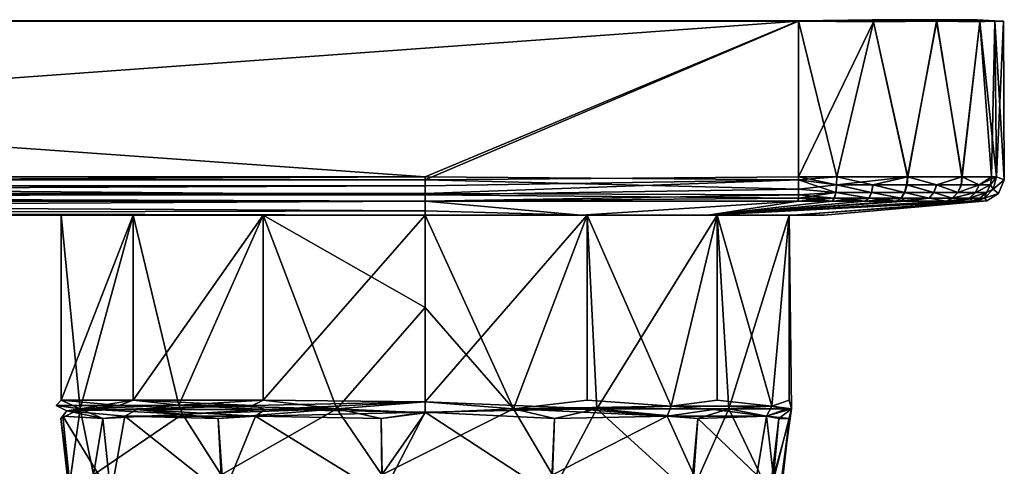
# Model space of a CAD drawing. Header units: centimetres. Extents: x -4.3 to 14, y -15.7 to 8.8.
# Tile 5 of 5: x 7.9 to 14, y 6.1 to 8.8. Entities that reach past the tile are written whole.
import ezdxf

# ---------------------------------------------------------------- set-up
doc = ezdxf.new("R2010")
doc.units = ezdxf.units.CM
doc.layers.get('0').update_dxf_attribs({"true_color": 0x5890e1})

msp = doc.modelspace()

# ---------------------------------------------------------------- meshes
at = {"color": 194, "true_color": 0x551cb1}
mesh = msp.add_polyface(dxfattribs=at)
corners = [(12.9129, 7.7108, 53.0368), (13.3068, 7.7108, 53.1988), (12.1509, 7.6265, 54.3893), (13.6126, 7.7108, 53.5009), (13.7997, 7.7108, 54.0998), (12.6717, 7.6265, 55.1649), (13.8618, 7.7142, 56.117), (12.8645, 7.6265, 56.117), (12.6717, 7.6265, 57.0691), (12.1509, 7.6265, 57.8447), (13.7997, 7.7108, 58.1343), (13.7738, 7.7108, 58.3406), (13.6127, 7.7108, 58.7331), (13.3653, 7.7108, 58.9944), (13.1163, 7.7108, 59.1352), (12.7075, 8.8153, 52.8986), (13.166, 8.8123, 52.9903), (12.7077, 7.8601, 52.8914), (13.3772, 7.8601, 53.099), (12.9416, 7.8601, 59.3157), (13.1672, 8.8123, 59.2433), (12.7075, 8.8178, 59.3334), (13.3748, 7.8601, 59.1367), (13.9123, 8.8178, 54.0941), (13.1592, 8.8253, 53.0068), (13.9641, 8.8166, 56.117), (13.1603, 8.8253, 59.2268), (13.9123, 8.8178, 58.1399), (12.7076, 7.8419, 59.3404), (12.9401, 7.8118, 59.308), (13.1635, 7.8118, 59.239), (13.1538, 7.7653, 59.2156), (13.3563, 7.7653, 59.1091), (13.3341, 7.7297, 59.0752), (12.9349, 7.7653, 59.2833), (13.1384, 7.7297, 59.1781), (12.7052, 7.7108, 59.2207), (12.9265, 7.7297, 59.2436), (12.7068, 7.7502, 59.2958), (13.37, 7.8118, 59.1303), (13.155, 7.7653, 53.0189), (13.3364, 7.7297, 53.1604), (13.1396, 7.7297, 53.0564), (12.9367, 7.7653, 52.9512), (12.9283, 7.7297, 52.9909), (12.7063, 7.7297, 52.965), (12.942, 7.8118, 52.9265), (13.1647, 7.8118, 52.9956), (13.3586, 7.7653, 53.1264), (12.7073, 7.7853, 52.911), (13.5547, 8.8172, 58.9816), (13.5533, 8.8172, 53.2511)]
mesh.append_faces([[corners[k] for k in face] for face in [(0, 1, 2), (2, 1, 3), (4, 2, 3), (4, 5, 2), (5, 6, 7), (7, 6, 8), (9, 10, 11), (12, 9, 11), (12, 13, 9), (9, 13, 14), (9, 8, 10), (15, 16, 17), (17, 16, 18), (19, 20, 21), (19, 22, 20), (23, 24, 15), (25, 15, 21), (21, 26, 27), (19, 28, 29), (30, 29, 31), (32, 31, 33), (29, 28, 34), (31, 34, 35), (33, 35, 14), (13, 33, 14), (36, 14, 37), (37, 14, 35), (34, 37, 35), (34, 38, 37), (32, 39, 30), (31, 32, 30), (22, 19, 30), (30, 19, 29), (35, 33, 31), (34, 31, 29), (40, 41, 42), (43, 42, 44), (45, 44, 0), (42, 41, 1), (0, 42, 1), (0, 44, 42), (44, 45, 43), (18, 46, 17), (18, 47, 46), (47, 48, 40), (46, 40, 43), (49, 46, 43), (46, 47, 40), (40, 48, 41), (43, 40, 42), (26, 21, 50), (50, 21, 20), (24, 51, 15), (16, 15, 51)]], dxfattribs={"color": 194})
mesh = msp.add_polyface(dxfattribs=at)
corners = [(13.3772, 7.8601, 53.099), (13.166, 8.8123, 52.9903), (13.5533, 8.8172, 53.2511), (13.7109, 7.8601, 53.428), (13.819, 8.8123, 53.6347), (13.8914, 7.8601, 53.86), (13.9123, 8.8178, 54.0941), (13.9215, 7.8601, 54.0937), (13.9123, 8.8178, 58.1399), (13.8195, 8.8123, 58.598), (13.9215, 7.8601, 58.1404), (13.7091, 7.8601, 58.8087), (13.5547, 8.8172, 58.9816), (13.3748, 7.8601, 59.1367), (13.1672, 8.8123, 59.2433), (13.9697, 7.8419, 56.117), (13.9641, 8.8166, 56.117), (13.8025, 8.8253, 53.6419), (13.1592, 8.8253, 53.0068), (12.7075, 8.8153, 52.8986), (12.7075, 8.8178, 59.3334), (13.1603, 8.8253, 59.2268), (13.8031, 8.8253, 58.5909), (13.9019, 7.7853, 58.1395), (13.8843, 7.8118, 58.3696), (13.8158, 7.8118, 58.5927), (13.7045, 7.8118, 58.8014), (13.6836, 7.7653, 58.7874), (13.5541, 7.8118, 58.9825), (13.5364, 7.7653, 58.9645), (13.37, 7.8118, 59.1303), (13.1635, 7.8118, 59.239), (13.7925, 7.7653, 58.5831), (13.9019, 7.7853, 54.0946), (13.9336, 7.7591, 56.117), (13.8847, 7.8118, 53.8662), (13.8164, 7.8118, 53.6428), (13.7931, 7.7653, 53.6523), (13.3726, 7.8118, 53.1053), (13.1647, 7.8118, 52.9956), (13.5556, 7.8118, 53.2531), (13.7063, 7.8118, 53.4353), (13.6853, 7.7653, 53.4493), (13.538, 7.7653, 53.2711), (13.3586, 7.7653, 53.1264)]
mesh.append_faces([[corners[k] for k in face] for face in [(0, 1, 2), (3, 2, 4), (5, 4, 6), (7, 5, 6), (5, 3, 4), (3, 0, 2), (8, 9, 10), (10, 9, 11), (11, 9, 12), (13, 12, 14), (13, 11, 12), (7, 6, 15), (15, 6, 16), (10, 16, 8), (10, 15, 16), (17, 18, 6), (17, 2, 18), (6, 19, 16), (16, 20, 8), (8, 21, 22), (22, 21, 12), (23, 10, 24), (24, 10, 25), (10, 11, 25), (25, 11, 26), (27, 26, 28), (29, 28, 30), (26, 11, 28), (28, 11, 13), (30, 13, 31), (30, 28, 13), (25, 26, 27), (25, 32, 24), (7, 15, 33), (23, 15, 10), (23, 34, 15), (5, 7, 35), (36, 35, 37), (35, 7, 33), (0, 38, 39), (0, 40, 38), (0, 3, 40), (40, 3, 41), (42, 41, 36), (41, 3, 36), (36, 3, 5), (35, 36, 5), (41, 42, 40), (38, 40, 43), (39, 38, 44), (12, 9, 8), (22, 12, 8), (17, 6, 2), (2, 6, 4)]], dxfattribs={"color": 194})
mesh = msp.add_polyface(dxfattribs=at)
corners = [(7.9898, 5.9349, 56.0936), (7.9953, 4.1599, 55.8231), (7.9848, 3.8584, 55.9281), (7.9953, 5.9625, 55.8231), (1.2719, 7.6265, 56.2083), (1.2691, 0.7017, 56.3293), (1.2306, 7.6265, 55.9846), (1.2719, 7.6265, 57.2872), (0.444, 7.6265, 54.9246), (0.2637, -0.9347, 55.1069), (0.1278, 7.6265, 54.785), (0.6933, 7.6265, 55.1074), (0.5171, -0.9335, 55.2532), (-0.0291, -0.936, 54.9942), (-0.7601, 7.6265, 54.6639), (0.8874, 7.6265, 55.3247), (0.7373, -0.9324, 55.4365), (1.0375, 7.6265, 55.5632), (0.9308, -0.9313, 55.6601), (1.2192, 0.0474, 56.1169), (1.1398, 7.6265, 57.4382), (-0.7601, 7.6265, 58.5656), (-2.66, 7.6265, 57.4382), (1.2145, 7.6265, 57.4064), (9.4218, 7.6265, 58.1812), (-0.7601, 7.6265, 53.6685), (9.4218, 7.6265, 54.0528), (8.6247, 7.6265, 54.6885), (8.6247, 7.6265, 57.5455), (1.2621, 7.6265, 57.3408), (8.1822, 7.6265, 56.6269), (8.1822, 7.6265, 55.6072), (10.4159, 7.6265, 53.6685), (10.4159, 7.6265, 58.5656), (-0.7601, 7.7108, 59.2587), (-0.7601, 7.6513, 58.9138), (10.4159, 7.7108, 59.2587), (10.4159, 7.7108, 52.9754), (10.4159, 7.6512, 53.3203), (-0.7601, 7.7108, 52.9754), (10.4159, 7.7591, 59.3423), (-0.7601, 7.7591, 59.3423), (10.4159, 7.8061, 59.3707), (-0.7601, 7.8061, 59.3707), (10.4159, 7.8601, 59.3806), (-0.7601, 7.8601, 59.3806), (-0.7601, 7.8419, 52.8557), (10.4159, 7.8419, 52.8557), (10.4159, 7.7502, 52.9003), (-0.7601, 7.7502, 52.9003), (-3.0517, 8.8153, 52.8986), (12.7075, 8.8153, 52.8986), (12.7075, 8.8178, 59.3334), (-3.0517, 8.8178, 59.3334)]
mesh.append_faces([[corners[k] for k in face] for face in [(0, 1, 2), (0, 3, 1), (4, 5, 6), (5, 4, 7), (8, 9, 10), (8, 11, 12), (13, 14, 10), (11, 15, 16), (15, 17, 18), (17, 6, 19), (20, 21, 22), (20, 23, 21), (21, 23, 24), (25, 26, 27), (11, 27, 15), (11, 25, 27), (11, 8, 25), (25, 8, 10), (14, 25, 10), (24, 23, 28), (28, 23, 29), (30, 29, 7), (4, 30, 7), (4, 31, 30), (4, 6, 31), (31, 6, 17), (27, 17, 15), (27, 31, 17), (30, 28, 29), (25, 32, 26), (33, 21, 24), (34, 35, 36), (36, 35, 33), (33, 35, 21), (37, 38, 39), (39, 38, 25), (25, 38, 32), (36, 40, 34), (34, 40, 41), (41, 40, 42), (43, 42, 44), (45, 43, 44), (43, 41, 42), (46, 47, 48), (49, 48, 37), (39, 49, 37), (49, 46, 48), (46, 50, 51), (47, 46, 51), (44, 52, 53), (45, 44, 53), (51, 53, 52), (50, 53, 51)]], dxfattribs={"color": 194})
mesh = msp.add_polyface(dxfattribs=at)
corners = [(10.4159, 7.0578, 53.826), (10.4159, 7.6265, 53.826), (10.958, 6.4362, 53.9175), (12.5439, 6.4536, 55.31), (12.2071, 6.4892, 54.6885), (12.2071, 7.6265, 54.6885), (12.6496, 7.6265, 55.6072), (12.6496, 6.4892, 55.6072), (12.6496, 7.6265, 56.6269), (12.6647, 6.4362, 56.3901), (12.2802, 6.4362, 57.4039), (12.2071, 7.6265, 57.5455), (11.4687, 6.4362, 58.1229), (11.41, 7.6265, 58.1812), (10.4159, 6.4807, 58.4071), (10.4159, 7.6265, 58.4081), (11.9251, 6.4536, 54.4135), (11.41, 7.6265, 54.0528), (11.3706, 7.6265, 58.3717), (12.1509, 7.6265, 57.8447), (12.6717, 7.6265, 57.0691), (12.8645, 7.6265, 56.117), (12.6717, 7.6265, 55.1649), (12.1509, 7.6265, 54.3893), (11.3706, 7.6265, 53.8623), (10.4159, 7.6265, 53.6685), (10.4159, 7.6265, 58.5656), (10.4159, 7.6512, 53.3203), (10.4159, 7.7108, 52.9754), (12.9129, 7.7108, 53.0368), (12.7052, 7.7108, 53.0134), (12.7052, 7.7108, 59.2207), (13.1163, 7.7108, 59.1352), (10.4159, 7.7108, 59.2587), (12.7076, 7.8419, 59.3404), (12.9416, 7.8601, 59.3157), (12.7075, 8.8178, 59.3334), (10.4159, 7.8419, 52.8557), (12.7075, 8.8153, 52.8986), (12.7077, 7.8601, 52.8914), (10.4159, 7.8601, 59.3806), (10.4159, 7.8061, 59.3707), (10.4159, 7.7591, 59.3423), (12.7068, 7.7502, 59.2958), (12.9265, 7.7297, 59.2436), (12.9349, 7.7653, 59.2833), (12.7063, 7.7297, 52.965), (12.9367, 7.7653, 52.9512), (12.7073, 7.7853, 52.911), (12.942, 7.8118, 52.9265), (10.4159, 7.7502, 52.9003)]
mesh.append_faces([[corners[k] for k in face] for face in [(0, 1, 2), (3, 4, 5), (6, 3, 5), (6, 7, 3), (6, 8, 9), (10, 8, 11), (12, 11, 13), (14, 13, 15), (4, 16, 5), (5, 16, 17), (2, 1, 17), (18, 15, 13), (19, 13, 11), (20, 11, 8), (21, 8, 6), (22, 6, 5), (23, 5, 17), (24, 17, 1), (25, 24, 1), (24, 23, 17), (23, 22, 5), (22, 21, 6), (21, 20, 8), (20, 19, 11), (19, 18, 13), (18, 26, 15), (27, 28, 24), (25, 27, 24), (29, 23, 30), (31, 19, 32), (31, 18, 19), (31, 33, 18), (18, 33, 26), (23, 24, 30), (30, 24, 28), (34, 35, 36), (37, 38, 39), (34, 36, 40), (34, 40, 41), (42, 34, 41), (42, 43, 34), (42, 33, 43), (43, 33, 31), (31, 44, 43), (45, 34, 43), (30, 46, 29), (47, 46, 48), (49, 48, 39), (30, 28, 46), (46, 28, 50), (48, 50, 37), (39, 48, 37), (48, 46, 50)]], dxfattribs={"color": 194})
mesh = msp.add_polyface(dxfattribs=at)
corners = [(13.7997, 7.7108, 54.0998), (13.8618, 7.7142, 56.117), (12.6717, 7.6265, 55.1649), (12.6717, 7.6265, 57.0691), (13.7997, 7.7108, 58.1343), (13.508, 7.7297, 58.9355), (13.3341, 7.7297, 59.0752), (13.3653, 7.7108, 58.9944), (13.6127, 7.7108, 58.7331), (13.6498, 7.7297, 58.7647), (13.755, 7.7297, 58.5676), (13.7738, 7.7108, 58.3406), (13.8199, 7.7297, 58.356), (13.8596, 7.7653, 58.3643), (13.848, 7.7297, 58.1367), (13.9019, 7.7853, 58.1395), (13.8843, 7.8118, 58.3696), (13.7925, 7.7653, 58.5831), (13.8158, 7.8118, 58.5927), (13.6836, 7.7653, 58.7874), (13.5364, 7.7653, 58.9645), (13.3563, 7.7653, 59.1091), (13.5541, 7.8118, 58.9825), (13.37, 7.8118, 59.1303), (13.848, 7.7297, 54.0973), (13.9336, 7.7591, 56.117), (13.9019, 7.7853, 54.0946), (13.9697, 7.8419, 56.117), (13.6853, 7.7653, 53.4493), (13.7931, 7.7653, 53.6523), (13.6516, 7.7297, 53.4719), (13.538, 7.7653, 53.2711), (13.5095, 7.7297, 53.3), (13.3586, 7.7653, 53.1264), (13.3364, 7.7297, 53.1604), (13.8203, 7.7297, 53.8797), (13.6126, 7.7108, 53.5009), (13.7556, 7.7297, 53.6678), (13.8599, 7.7653, 53.8714), (13.8847, 7.8118, 53.8662), (13.8164, 7.8118, 53.6428), (13.5556, 7.8118, 53.2531), (13.3726, 7.8118, 53.1053), (13.3068, 7.7108, 53.1988)]
mesh.append_faces([[corners[k] for k in face] for face in [(0, 1, 2), (3, 1, 4), (5, 6, 7), (8, 5, 7), (8, 9, 5), (8, 10, 9), (8, 11, 10), (10, 11, 12), (13, 12, 14), (15, 13, 14), (15, 16, 13), (17, 18, 19), (9, 19, 20), (5, 20, 21), (6, 5, 21), (4, 14, 11), (11, 14, 12), (13, 16, 17), (10, 17, 9), (10, 13, 17), (10, 12, 13), (5, 9, 20), (17, 19, 9), (20, 19, 22), (21, 20, 23), (4, 1, 14), (24, 1, 0), (24, 25, 1), (24, 26, 25), (25, 26, 27), (15, 14, 25), (25, 14, 1), (28, 29, 30), (31, 30, 32), (33, 32, 34), (0, 35, 24), (0, 36, 35), (35, 36, 37), (38, 37, 29), (39, 38, 29), (39, 26, 38), (29, 28, 40), (37, 38, 35), (35, 38, 24), (24, 38, 26), (41, 28, 31), (42, 31, 33), (31, 28, 30), (33, 31, 32), (36, 43, 32), (30, 36, 32), (30, 37, 36), (30, 29, 37), (43, 34, 32)]], dxfattribs={"color": 194})
mesh = msp.add_polyface(dxfattribs=at)
corners = [(-2.7921, 7.6265, 56.2083), (-2.7394, 0.0474, 56.1169), (-2.7878, 0.0533, 56.3406), (-2.7482, -10.417, 56.4524), (-2.6933, -10.4234, 56.229), (1.223, -10.7897, 56.4589), (1.1731, -10.4234, 56.229), (1.2192, 0.0474, 56.1169), (1.2691, 0.7017, 56.3293), (-2.66, 7.6265, 57.4382), (-2.7117, 7.6265, 57.4215), (-2.5398, -13.711, 57.4382), (-2.5899, -13.7134, 57.4223), (-2.7705, 7.6265, 57.3655), (-2.6498, -13.7161, 57.3662), (-2.7921, 7.6265, 57.2872), (-2.6718, -13.7171, 57.2872), (1.1516, -13.7171, 57.2872), (1.2719, 7.6265, 57.2872), (1.1296, -13.7161, 57.3662), (1.2621, 7.6265, 57.3408), (1.2145, 7.6265, 57.4064), (1.0697, -13.7134, 57.4223), (1.0196, -13.711, 57.4382), (1.1398, 7.6265, 57.4382), (-2.22, -13.4355, 55.7979), (-2.451, -0.9313, 55.6601), (-2.2575, -0.9324, 55.4365), (-2.4073, 7.6265, 55.3242), (-2.2135, 7.6265, 55.1073), (-2.0373, -0.9335, 55.2532), (-1.9636, 7.6265, 54.9242), (-1.7839, -0.9347, 55.1069), (-1.6009, -12.5014, 55.419), (-1.3408, -12.3341, 55.3511), (-1.8413, -12.7718, 55.5198), (-2.5578, 7.6265, 55.5631), (-1.6483, 7.6265, 54.7851), (-1.4911, -0.936, 54.9942), (-0.7601, -12.2031, 55.2916), (-0.7601, 7.6265, 54.6639), (-0.1796, -12.3341, 55.3511), (-0.0291, -0.936, 54.9942), (0.2637, -0.9347, 55.1069), (0.1278, 7.6265, 54.785), (0.444, 7.6265, 54.9246), (0.5171, -0.9335, 55.2532), (0.6933, 7.6265, 55.1074), (0.7373, -0.9324, 55.4365), (0.3211, -12.7719, 55.5198), (0.0809, -12.5015, 55.4191), (0.8874, 7.6265, 55.3247), (0.9308, -0.9313, 55.6601), (0.7554, -13.4355, 55.846), (1.0375, 7.6265, 55.5632), (8.4435, 2.5621, 56.0349), (8.5383, 2.5977, 56.7388), (8.3157, 2.5965, 56.0296), (8.9372, 2.552, 50.3543), (8.8384, 2.5761, 50.138)]
mesh.append_faces([[corners[k] for k in face] for face in [(0, 1, 2), (2, 1, 3), (3, 1, 4), (5, 6, 7), (8, 5, 7), (9, 10, 11), (11, 10, 12), (12, 10, 13), (14, 13, 15), (16, 14, 15), (14, 12, 13), (17, 18, 19), (19, 18, 20), (21, 19, 20), (21, 22, 19), (21, 23, 22), (21, 24, 23), (15, 2, 16), (2, 3, 16), (8, 17, 5), (8, 18, 17), (24, 9, 23), (23, 9, 11), (25, 4, 26), (27, 26, 28), (29, 30, 27), (30, 31, 32), (33, 32, 34), (33, 30, 32), (30, 35, 27), (25, 26, 27), (1, 36, 26), (4, 1, 26), (32, 37, 38), (34, 38, 39), (34, 32, 38), (38, 40, 39), (41, 39, 42), (43, 42, 44), (45, 46, 43), (46, 47, 48), (49, 46, 48), (46, 50, 43), (43, 50, 41), (42, 43, 41), (39, 40, 42), (48, 51, 52), (53, 52, 6), (52, 54, 7), (52, 53, 48), (52, 7, 6), (55, 56, 57), (55, 57, 58), (58, 57, 59)]], dxfattribs={"color": 194})
mesh = msp.add_polyface(dxfattribs=at)
corners = [(1.2691, 0.7017, 56.3293), (1.2192, 0.0474, 56.1169), (1.2306, 7.6265, 55.9846), (8.3157, 2.5965, 56.0296), (8.2144, 2.7242, 56.9512), (8.0638, 2.7225, 56.0191), (8.3628, 2.7163, 51.1847), (8.1228, 2.8604, 56.9461), (8.136, 3.6682, 56.9818), (7.9796, 3.1562, 56.0154), (7.9796, 2.8588, 56.0153), (7.9806, 3.5286, 55.9926), (7.9798, 3.346, 56.0097), (8.0024, 2.7787, 56.0164), (8.1561, 2.7804, 56.9706), (8.2938, 2.7725, 51.2006), (8.1605, 2.8557, 52.7289), (8.2686, 2.8567, 51.1988), (8.0259, 3.1372, 55.028), (8.1581, 3.0936, 52.7642), (8.3191, 3.0514, 50.5642), (8.1663, 3.1503, 52.7642), (8.4115, 3.0923, 49.631), (8.235, 3.2523, 52.7642), (8.144, 3.3519, 54.2428), (8.2571, 3.3923, 53.9128), (8.1863, 3.3269, 53.8678), (8.2323, 3.6916, 54.6308), (8.5035, 3.7065, 54.0409), (8.1055, 3.3787, 54.5836), (8.0013, 3.4883, 55.6635), (8.3553, 4.1361, 54.6391), (7.9953, 4.1599, 55.8231), (8.2177, 3.3108, 53.5737), (7.9848, 3.8584, 55.9281), (8.0788, 3.2571, 54.3875), (8.1378, 3.2287, 53.576), (8.0988, 3.3126, 54.3848), (8.1711, 3.2743, 53.5749), (8.2579, 3.2932, 53.1542), (8.2879, 3.2829, 52.7642)]
mesh.append_faces([[corners[k] for k in face] for face in [(0, 1, 2), (3, 4, 5), (5, 6, 3), (7, 8, 9), (10, 7, 9), (11, 12, 8), (8, 12, 9), (13, 5, 14), (7, 13, 14), (7, 10, 13), (4, 14, 5), (6, 5, 15), (10, 16, 13), (13, 16, 15), (5, 13, 15), (16, 17, 15), (10, 9, 18), (16, 18, 19), (17, 19, 20), (16, 10, 18), (19, 17, 16), (21, 20, 19), (21, 22, 20), (21, 23, 22), (24, 25, 26), (24, 27, 28), (24, 29, 27), (27, 29, 30), (31, 30, 32), (31, 27, 30), (25, 33, 26), (11, 34, 30), (30, 34, 32), (9, 12, 18), (18, 12, 35), (36, 35, 37), (38, 37, 26), (33, 38, 26), (33, 39, 38), (38, 39, 23), (36, 23, 21), (19, 36, 21), (19, 18, 36), (36, 18, 35), (11, 30, 12), (12, 30, 35), (35, 30, 29), (37, 29, 24), (26, 37, 24), (39, 40, 23), (37, 35, 29), (23, 36, 38), (38, 36, 37)]], dxfattribs={"color": 194})
mesh = msp.add_polyface(dxfattribs=at)
corners = [(8.6466, 6.4324, 57.528), (8.2161, 6.4244, 56.6191), (8.5732, 6.3926, 57.389), (8.4369, 6.3766, 57.1557), (8.1932, 6.3926, 56.3869), (8.2161, 6.4244, 55.6149), (8.2978, 6.4362, 55.3137), (8.1809, 6.3766, 56.117), (8.4863, 5.9109, 57.1298), (8.241, 5.9109, 56.2542), (8.2298, 5.9424, 56.117), (8.4448, 5.6942, 56.8922), (8.5674, 5.6095, 57.0872), (8.4091, 6.0009, 54.7318), (8.5815, 5.3748, 54.5105), (8.4091, 5.27, 54.7318), (8.1457, 6.0199, 55.2659), (8.0368, 4.5746, 55.5822), (7.9953, 5.9625, 55.8231), (7.9953, 4.1599, 55.8231), (8.1147, 5.6813, 56.8924), (7.9848, 3.8584, 55.9281), (7.9806, 3.5286, 55.9926), (8.136, 3.6682, 56.9818), (8.4499, 5.3842, 57.5583), (8.7989, 3.8285, 57.9422), (7.9898, 5.9349, 56.0936), (8.3813, 6.0313, 55.2717), (8.5995, 6.0182, 54.5079), (8.4488, 4.6118, 54.6185), (8.3553, 4.1361, 54.6391), (8.6866, 4.0876, 54.1075), (8.4369, 6.3766, 55.0784), (8.1822, 6.4892, 56.6269), (8.6247, 7.6265, 57.5455), (8.1822, 7.6265, 56.6269), (8.1822, 6.4892, 55.6072), (8.1822, 7.6265, 55.6072), (8.6247, 7.6265, 54.6885), (8.6247, 6.4892, 54.6885), (8.6247, 6.4892, 57.5455), (8.5386, 6.4571, 57.4128), (8.1514, 6.4571, 56.392)]
mesh.append_faces([[corners[k] for k in face] for face in [(0, 1, 2), (3, 1, 4), (3, 2, 1), (1, 5, 4), (6, 7, 5), (5, 7, 4), (2, 3, 8), (8, 3, 4), (9, 4, 7), (10, 9, 7), (4, 9, 8), (8, 9, 11), (12, 8, 11), (13, 14, 15), (16, 15, 17), (18, 17, 19), (20, 21, 22), (23, 20, 22), (23, 24, 20), (23, 25, 24), (20, 26, 21), (18, 16, 17), (13, 15, 16), (11, 9, 20), (20, 9, 26), (26, 9, 10), (16, 10, 27), (16, 26, 10), (12, 11, 20), (16, 27, 28), (15, 29, 17), (15, 14, 29), (17, 30, 19), (17, 29, 30), (30, 29, 31), (16, 28, 13), (18, 26, 16), (7, 6, 10), (10, 6, 27), (27, 6, 32), (33, 34, 35), (36, 35, 37), (6, 37, 38), (39, 6, 38), (6, 36, 37), (36, 33, 35), (33, 40, 34), (1, 41, 5), (41, 40, 33), (42, 33, 36), (5, 42, 6), (5, 41, 42), (42, 41, 33), (42, 36, 6)]], dxfattribs={"color": 194})
mesh = msp.add_polyface(dxfattribs=at)
corners = [(8.5732, 6.3926, 57.389), (9.1463, 6.3766, 57.9564), (9.3754, 6.3926, 58.0996), (8.6466, 6.4324, 57.528), (9.434, 6.4324, 58.1559), (10.4159, 6.4165, 58.3705), (10.1465, 6.3766, 58.3357), (8.2978, 6.4362, 55.3137), (8.6466, 6.4324, 54.7061), (8.9266, 6.4048, 54.436), (8.4369, 6.3766, 55.0784), (9.8738, 6.4362, 53.9175), (9.1463, 6.3766, 54.2777), (9.434, 6.4324, 54.0781), (10.1533, 5.9109, 58.2803), (9.178, 5.9109, 57.9105), (8.4863, 5.9109, 57.1298), (8.5674, 5.6095, 57.0872), (10.4159, 6.0009, 53.6786), (9.7072, 5.6149, 53.7839), (9.5554, 6.0182, 53.8481), (9.2828, 5.569, 53.9579), (9.2828, 6.0009, 53.9579), (9.0342, 5.5242, 54.1078), (8.5995, 6.0182, 54.5079), (8.3813, 6.0313, 55.2717), (9.1643, 6.0313, 54.3039), (10.1503, 6.0313, 53.9299), (10.1465, 6.3766, 53.8984), (10.4159, 7.6265, 58.5656), (9.4218, 7.6265, 58.1812), (10.4159, 7.6265, 58.4081), (10.4159, 7.6265, 53.6685), (10.4159, 7.6265, 53.826), (9.4218, 7.6265, 54.0528), (10.4159, 6.4807, 58.4071), (9.4218, 6.4892, 58.1812), (8.6247, 6.4892, 57.5455), (8.6247, 7.6265, 57.5455), (8.6247, 6.4892, 54.6885), (8.6247, 7.6265, 54.6885), (8.904, 6.4597, 54.4104), (9.4218, 6.4892, 54.0528), (10.4159, 7.0578, 53.826), (9.3558, 6.4571, 58.1368), (8.2161, 6.4244, 56.6191), (8.5386, 6.4571, 57.4128)]
mesh.append_faces([[corners[k] for k in face] for face in [(0, 1, 2), (3, 2, 4), (3, 0, 2), (5, 2, 6), (5, 4, 2), (7, 8, 9), (10, 7, 9), (9, 11, 12), (9, 13, 11), (14, 6, 2), (15, 2, 1), (0, 15, 1), (0, 16, 15), (17, 15, 16), (2, 15, 14), (18, 19, 20), (20, 21, 22), (22, 23, 24), (24, 25, 26), (20, 26, 27), (20, 24, 26), (22, 24, 20), (9, 25, 10), (9, 26, 25), (9, 12, 26), (26, 12, 11), (27, 11, 28), (27, 26, 11), (29, 30, 31), (32, 33, 34), (35, 31, 36), (36, 31, 30), (37, 30, 38), (39, 40, 41), (40, 34, 41), (41, 34, 42), (42, 34, 11), (11, 34, 43), (34, 33, 43), (37, 36, 30), (5, 35, 4), (4, 35, 44), (45, 44, 46), (45, 3, 44), (44, 3, 4), (35, 36, 44), (44, 36, 37), (39, 41, 7), (13, 41, 11), (37, 46, 44), (8, 7, 41), (11, 41, 42), (41, 13, 9), (8, 41, 9)]], dxfattribs={"color": 194})
mesh = msp.add_polyface(dxfattribs=at)
corners = [(10.4159, 6.4125, 53.866), (10.1465, 6.3766, 53.8984), (9.8738, 6.4362, 53.9175), (11.3978, 6.4324, 54.0781), (10.958, 6.4362, 53.9175), (11.9251, 6.4536, 54.4135), (10.4159, 6.4807, 53.827), (10.4159, 6.4807, 58.4071), (10.4159, 6.4165, 58.3705), (11.4687, 6.4362, 58.1229), (11.41, 6.4892, 54.0528), (10.4159, 7.0578, 53.826), (11.41, 7.6265, 58.1812), (12.2802, 6.4362, 57.4039), (12.2071, 7.6265, 57.5455), (11.41, 7.6265, 54.0528), (12.047, 5.9109, 57.5621), (12.0888, 6.3766, 57.5991), (11.1887, 5.9109, 58.1546), (11.2085, 6.3766, 58.2067), (10.1533, 5.9109, 58.2803), (10.1465, 6.3766, 58.3357), (10.188, 5.2154, 57.9936), (11.0945, 5.2533, 57.9064), (11.9271, 5.4492, 57.456), (10.4159, 6.0009, 53.6786), (10.4159, 5.6398, 53.6786), (9.7072, 5.6149, 53.7839), (10.7084, 6.0182, 53.7081), (10.1503, 6.0313, 53.9299), (11.1972, 6.0313, 54.057), (11.7944, 6.0182, 54.1199), (12.0651, 6.0313, 54.656), (9.5554, 6.0182, 53.8481), (11.1406, 5.6137, 53.7889), (11.549, 6.0009, 53.9579), (11.549, 5.569, 53.9579), (11.7949, 5.5248, 54.1061), (12.2726, 5.3635, 54.5364), (10.3314, 5.2605, 53.6487), (10.6546, 5.1919, 53.6484), (11.2484, 5.1651, 53.7916), (11.8002, 5.4463, 54.1089), (11.2085, 6.3766, 54.0273), (11.9006, 6.3926, 54.441), (12.1852, 6.4324, 54.7061)]
mesh.append_faces([[corners[k] for k in face] for face in [(0, 1, 2), (3, 4, 5), (6, 4, 0), (7, 8, 9), (4, 10, 5), (6, 11, 4), (7, 9, 12), (9, 13, 14), (15, 5, 10), (4, 15, 10), (16, 17, 9), (18, 9, 19), (8, 18, 19), (8, 20, 18), (8, 21, 20), (20, 22, 23), (18, 23, 24), (23, 18, 20), (24, 16, 18), (18, 16, 9), (25, 26, 27), (28, 29, 30), (31, 30, 32), (31, 28, 30), (28, 33, 29), (25, 28, 26), (26, 28, 34), (34, 28, 35), (36, 35, 37), (36, 34, 35), (35, 31, 37), (37, 31, 38), (26, 39, 27), (26, 34, 40), (41, 34, 36), (42, 36, 37), (38, 42, 37), (35, 28, 31), (33, 28, 25), (0, 29, 1), (0, 4, 29), (29, 4, 30), (30, 4, 43), (44, 30, 43), (44, 32, 30), (6, 2, 11), (6, 0, 2), (8, 19, 9), (17, 13, 9), (3, 44, 4), (3, 5, 44), (44, 5, 45), (4, 44, 43)]], dxfattribs={"color": 194})
mesh = msp.add_polyface(dxfattribs=at)
corners = [(12.2071, 6.4892, 54.6885), (12.5439, 6.4536, 55.31), (11.9251, 6.4536, 54.4135), (12.6222, 6.4324, 55.6135), (12.6647, 6.4362, 56.3901), (12.1852, 6.4324, 54.7061), (12.6496, 6.4892, 55.6072), (12.6496, 7.6265, 55.6072), (12.6496, 7.6265, 56.6269), (12.2802, 6.4362, 57.4039), (12.602, 5.9424, 56.117), (12.6509, 6.3766, 56.117), (12.5907, 5.9109, 56.2542), (12.5317, 5.9109, 56.6385), (12.586, 6.3766, 56.6519), (12.047, 5.9109, 57.5621), (12.0888, 6.3766, 57.5991), (11.9271, 5.4492, 57.456), (12.387, 5.6942, 56.8922), (12.5035, 5.7971, 56.6315), (12.7171, 5.6813, 56.8924), (12.3819, 5.3842, 57.5583), (12.6958, 5.6269, 56.9818), (12.4505, 6.0313, 55.2717), (12.5529, 6.0189, 55.5902), (12.6861, 6.0199, 55.2659), (12.842, 5.935, 56.0932), (12.5434, 5.6942, 56.8922), (11.8342, 5.1622, 58.0922), (12.5646, 6.0182, 54.9893), (12.0651, 6.0313, 54.656), (11.7944, 6.0182, 54.1199), (12.2726, 5.3635, 54.5364), (12.4227, 6.0009, 54.7318), (12.4227, 5.27, 54.7318), (12.8365, 5.9625, 55.8231), (12.7929, 4.5861, 55.5736), (11.9006, 6.3926, 54.441), (12.0888, 6.3766, 54.635), (12.5094, 6.3926, 55.323), (12.586, 6.3766, 55.5822)]
mesh.append_faces([[corners[k] for k in face] for face in [(0, 1, 2), (3, 1, 4), (2, 1, 5), (6, 4, 1), (7, 4, 6), (4, 8, 9), (10, 11, 12), (12, 11, 4), (13, 4, 14), (9, 13, 14), (9, 15, 13), (9, 16, 15), (15, 17, 18), (13, 18, 19), (12, 13, 19), (12, 4, 13), (13, 15, 18), (20, 21, 22), (23, 24, 25), (25, 24, 10), (26, 10, 12), (20, 12, 27), (20, 26, 12), (12, 19, 27), (27, 19, 18), (26, 25, 10), (18, 17, 27), (27, 17, 20), (20, 17, 28), (29, 30, 23), (25, 29, 23), (29, 31, 30), (32, 31, 33), (34, 33, 29), (25, 34, 29), (25, 35, 36), (34, 32, 33), (35, 25, 26), (31, 29, 33), (37, 38, 30), (30, 38, 23), (23, 38, 39), (24, 39, 40), (11, 24, 40), (11, 10, 24), (24, 23, 39), (3, 4, 39), (1, 39, 5), (1, 3, 39), (11, 39, 4), (11, 40, 39), (38, 37, 39), (39, 37, 5), (4, 9, 14)]], dxfattribs={"color": 194})

doc.saveas('drawing.dxf')
